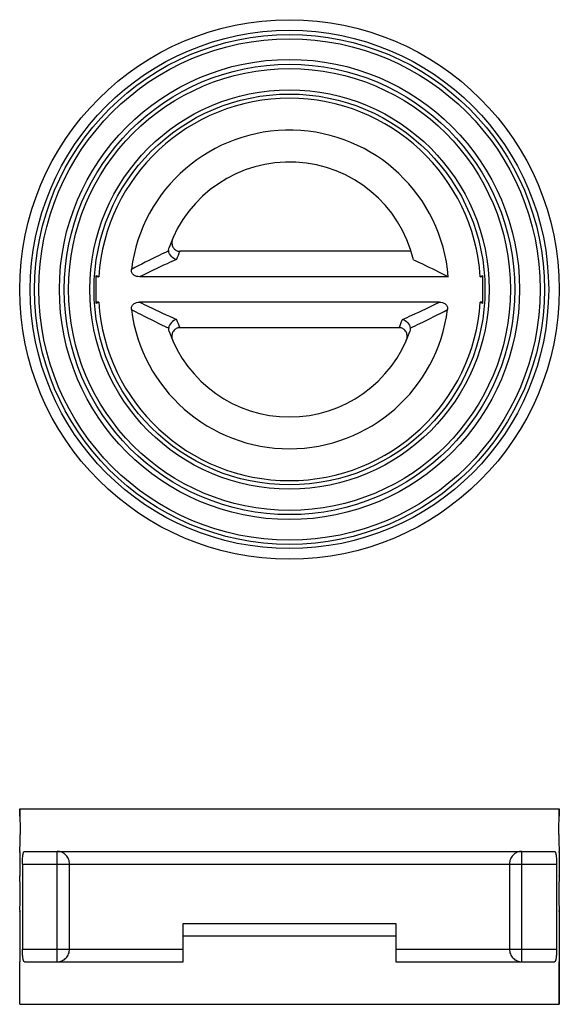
# Model space of a CAD drawing. Header units: millimetres. Extents: x -8 to 271, y 72 to 552.
# Tile 5 of 5: x 65 to 192, y 320 to 552. Entities that reach past the tile are written whole.
import ezdxf

# ---------------------------------------------------------------- set-up
doc = ezdxf.new("R2010")
doc.units = ezdxf.units.MM
doc.header["$LTSCALE"] = 30.734
doc.layers.get('0').update_dxf_attribs({"linetype": 'CONTINUOUS'})
doc.layers.add('02___PRT_ALL_AXES', color=7, linetype='CONTINUOUS')

msp = doc.modelspace()

# ---------------------------------------------------------------- linework, layer by layer
at = {"color": 7, "linetype": 'Continuous'}
for p, q in [((157.14, 497.72), (102.69, 497.72)), ((83.02, 485.41), (83.02, 492.03)), ((83.02, 492.03), (83.15, 491.96)), ((83.62, 491.72), (83.02, 491.72)), ((83.15, 491.96), (83.62, 491.72)), ((165.9, 491.72), (93.25, 491.72)), ((173.42, 491.72), (173.9, 491.96)), ((174.02, 491.72), (173.42, 491.72)), ((173.9, 491.96), (174.02, 492.03)), ((174.02, 485.41), (174.02, 492.03)), ((83.62, 485.72), (83.02, 485.72)), ((83.15, 485.47), (83.02, 485.41)), ((83.62, 485.72), (83.15, 485.47)), ((163.8, 485.72), (93.25, 485.72)), ((174.02, 485.72), (173.42, 485.72)), ((173.9, 485.47), (173.42, 485.72)), ((174.02, 485.41), (173.9, 485.47)), ((154.36, 479.72), (102.69, 479.72)), ((65.02, 364.72), (65.02, 366.47)), ((192.02, 364.72), (192.02, 366.47)), ((65.02, 356.23), (65.03, 356.26)), ((65.03, 356.23), (65.02, 356.22)), ((65.02, 356.22), (65.02, 356.23)), ((65.04, 356.44), (65.03, 356.28)), ((65.03, 356.27), (65.03, 356.29)), ((65.03, 356.28), (65.03, 356.24)), ((65.03, 356.26), (65.03, 356.27)), ((65.03, 356.24), (65.03, 356.23)), ((66.17, 356.47), (190.88, 356.47)), ((73.82, 330.47), (73.82, 356.47)), ((183.22, 330.47), (183.22, 356.47)), ((192.02, 356.28), (192.01, 356.47)), ((192.02, 356.28), (192.02, 356.24)), ((192.02, 356.26), (192.02, 356.28)), ((192.02, 356.25), (192.02, 356.26)), ((192.02, 356.24), (192.02, 356.25)), ((192.02, 356.24), (192.02, 356.22)), ((192.02, 356.22), (192.02, 356.24)), ((65.67, 353.47), (65.67, 333.47)), ((65.67, 353.47), (191.38, 353.47)), ((76.76, 333.47), (76.76, 353.47)), ((180.29, 353.47), (180.29, 333.47)), ((191.38, 353.47), (191.38, 333.47)), ((65.03, 350.69), (65.02, 350.72)), ((65.02, 350.72), (65.03, 350.69)), ((65.03, 350.62), (65.03, 350.69)), ((65.03, 350.69), (65.03, 350.62)), ((192.02, 350.69), (192.02, 350.72)), ((192.02, 350.72), (192.02, 350.69)), ((192.02, 350.62), (192.02, 350.69)), ((192.02, 350.69), (192.02, 350.62)), ((65.02, 342.23), (65.03, 342.26)), ((65.03, 342.23), (65.02, 342.22)), ((65.02, 342.22), (65.02, 342.23)), ((65.04, 342.44), (65.03, 342.28)), ((65.03, 342.27), (65.03, 342.29)), ((65.03, 342.28), (65.03, 342.24)), ((65.03, 342.26), (65.03, 342.27)), ((65.03, 342.24), (65.03, 342.23)), ((192, 342.53), (192, 342.6)), ((192.02, 342.27), (192.02, 342.29)), ((192.02, 342.28), (192.02, 342.24)), ((192.02, 342.23), (192.02, 342.27)), ((192.02, 342.24), (192.02, 342.23)), ((192.02, 342.23), (192.02, 342.22)), ((192.02, 342.22), (192.02, 342.23)), ((103.52, 330.47), (103.52, 339.47)), ((103.52, 339.47), (153.52, 339.47)), ((153.52, 339.47), (153.52, 330.47)), ((153.52, 336.47), (103.52, 336.47)), ((65.67, 333.47), (103.52, 333.47)), ((153.52, 333.47), (191.38, 333.47)), ((65.02, 320.47), (65.02, 330.47)), ((66.17, 330.47), (103.52, 330.47)), ((153.52, 330.47), (190.88, 330.47)), ((192.02, 320.47), (192.02, 330.47))]:
    msp.add_line(p, q, dxfattribs=at)
for radius in [61, 60, 59, 54.15, 53, 52, 47, 46]:
    msp.add_circle((128.52, 488.72), radius, dxfattribs=at)
for centre, radius, start, end in [((128.52, 488.72), 45, 3.8226, 176.1774), ((128.52, 488.72), 37.5, 4.5886, 172.7439), ((128.52, 488.72), 30, 13.4934, 160.7397), ((103.4, 499.73), 2.57, 156.3486, 170.2507), ((128.52, 486.93), 28, 157.3366, 161.5947), ((128.52, 488.72), 45, 183.8226, 356.1774), ((128.52, 488.72), 37.5, 187.2561, 352.7439), ((128.52, 490.51), 28, 198.4053, 202.6634), ((128.52, 490.51), 28, 337.3366, 341.5947), ((128.52, 488.72), 30, 199.2603, 340.7397), ((103.4, 477.71), 2.57, 189.22, 203.6521), ((153.65, 477.71), 2.57, 336.3479, 350.733), ((3.72, 360.47), 61.45, 356.6834, 0.0006), ((253.58, 360.47), 61.7, 180.006, 183.7231), ((-35.48, 361.22), 100.64, 357.3747, 357.5456), ((49.56, 357.96), 15.55, 354.5089, 355.0435), ((57.15, 357.23), 7.93, 354.2774, 354.4477), ((3.43, 346.46), 61.74, 0.007, 3.863), ((253.5, 346.46), 61.62, 176.1332, 179.9967), ((3.72, 346.47), 61.45, 356.6833, 0.0007), ((253.45, 346.47), 61.57, 180.0026, 183.2039), ((253.69, 346.48), 61.81, 183.2008, 183.602), ((-35.48, 347.22), 100.64, 357.3747, 357.5456), ((250.14, 346.24), 58.25, 183.6527, 183.8888)]:
    msp.add_arc(centre, radius, start, end, dxfattribs=at)
for points, knots in [([(100.09, 497.8), (100.08, 497.86), (100.07, 498.14), (100.13, 498.42), (100.2, 498.62)], [0, 0, 0, 0, 0.241261, 1, 1, 1, 1]), ([(100.87, 500.16), (100.82, 499.88), (100.82, 499.29), (101.15, 498.46), (101.81, 497.86), (102.4, 497.72), (102.69, 497.72)], [0, 0, 0, 0, 0.250572, 0.500735, 0.750396, 1, 1, 1, 1]), ([(100.09, 497.8), (99.34, 497.45), (96.39, 496.04), (93.48, 494.58), (91.32, 493.46)], [0, 0, 0, 0, 0.254524, 1, 1, 1, 1]), ([(101.96, 495.77), (101.49, 495.88), (100.62, 496.4), (100.14, 497.32), (100.09, 497.8)], [0, 0, 0, 0, 0.498621, 1, 1, 1, 1]), ([(101.96, 495.77), (101.21, 495.45), (98.28, 494.15), (95.39, 492.78), (93.25, 491.72)], [0, 0, 0, 0, 0.254334, 1, 1, 1, 1]), ([(157.7, 495.72), (158.4, 495.4), (161.15, 494.1), (163.88, 492.75), (165.9, 491.72)], [0, 0, 0, 0, 0.253435, 1, 1, 1, 1]), ([(93.25, 491.72), (93, 491.72), (92.51, 491.77), (91.93, 492.04), (91.58, 492.39), (91.33, 492.82), (91.29, 493.21), (91.32, 493.46)], [0, 0, 0, 0, 0.250293, 0.499951, 0.625444, 0.750882, 1, 1, 1, 1]), ([(91.32, 483.98), (91.29, 484.23), (91.33, 484.62), (91.58, 485.05), (91.93, 485.4), (92.51, 485.66), (93, 485.72), (93.25, 485.72)], [0, 0, 0, 0, 0.249118, 0.374556, 0.500048, 0.749707, 1, 1, 1, 1]), ([(93.25, 485.72), (93.96, 485.37), (96.83, 483.97), (99.74, 482.63), (101.96, 481.67)], [0, 0, 0, 0, 0.246111, 1, 1, 1, 1]), ([(155.09, 481.67), (155.84, 481.99), (158.77, 483.29), (161.66, 484.66), (163.8, 485.72)], [0, 0, 0, 0, 0.254334, 1, 1, 1, 1]), ([(163.8, 485.72), (164.04, 485.72), (164.54, 485.66), (165.12, 485.4), (165.47, 485.05), (165.72, 484.62), (165.75, 484.23), (165.72, 483.98)], [0, 0, 0, 0, 0.250293, 0.499952, 0.625444, 0.750882, 1, 1, 1, 1]), ([(91.32, 483.98), (92.04, 483.61), (94.94, 482.12), (97.86, 480.68), (100.09, 479.64)], [0, 0, 0, 0, 0.245921, 1, 1, 1, 1]), ([(156.96, 479.64), (157.71, 479.99), (160.65, 481.39), (163.57, 482.86), (165.72, 483.98)], [0, 0, 0, 0, 0.254524, 1, 1, 1, 1]), ([(101.96, 481.67), (101.49, 481.56), (100.62, 481.04), (100.14, 480.12), (100.09, 479.64)], [0, 0, 0, 0, 0.498621, 1, 1, 1, 1]), ([(155.09, 481.67), (155.56, 481.56), (156.43, 481.04), (156.9, 480.12), (156.96, 479.64)], [0, 0, 0, 0, 0.498621, 1, 1, 1, 1]), ([(100.2, 478.82), (100.18, 478.89), (100.1, 479.16), (100.07, 479.44), (100.09, 479.64)], [0, 0, 0, 0, 0.257085, 1, 1, 1, 1]), ([(102.69, 479.72), (102.4, 479.72), (101.82, 479.58), (101.16, 478.98), (100.82, 478.17), (100.82, 477.58), (100.86, 477.3)], [0, 0, 0, 0, 0.249604, 0.499289, 0.749461, 1, 1, 1, 1]), ([(156.19, 477.3), (156.23, 477.58), (156.23, 478.17), (155.89, 478.98), (155.23, 479.58), (154.65, 479.72), (154.36, 479.72)], [0, 0, 0, 0, 0.250556, 0.500717, 0.750384, 1, 1, 1, 1]), ([(156.96, 479.64), (156.96, 479.58), (156.97, 479.3), (156.91, 479.02), (156.84, 478.82)], [0, 0, 0, 0, 0.241261, 1, 1, 1, 1]), ([(65.02, 364.72), (65.02, 364.74), (65.04, 364.51), (65.05, 364.4), (65.07, 363.94), (65.11, 363.22), (65.16, 362.01), (65.17, 361.01), (65.17, 360.47)], [0, 0, 0, 0, 0.018971, 0.075195, 0.166733, 0.29038, 0.614921, 1, 1, 1, 1]), ([(191.88, 360.47), (191.88, 361.01), (191.89, 362.01), (191.94, 363.22), (191.98, 363.94), (192, 364.4), (192.01, 364.51), (192.02, 364.74), (192.02, 364.72)], [0, 0, 0, 0, 0.385079, 0.709619, 0.833267, 0.924805, 0.981026, 1, 1, 1, 1]), ([(65.67, 353.47), (65.67, 353.85), (65.68, 354.41), (65.73, 355.12), (65.79, 355.57), (65.86, 355.94), (65.93, 356.19), (66, 356.34), (66.06, 356.42), (66.13, 356.47), (66.17, 356.47)], [0, 0, 0, 0, 0.370433, 0.537655, 0.684414, 0.805621, 0.897887, 0.932861, 0.960737, 1, 1, 1, 1]), ([(76.76, 353.47), (76.76, 353.86), (76.6, 354.64), (75.95, 355.64), (74.98, 356.31), (74.21, 356.47), (73.82, 356.47)], [0, 0, 0, 0, 0.252739, 0.503837, 0.752689, 1, 1, 1, 1]), ([(183.22, 356.47), (182.84, 356.47), (182.07, 356.31), (181.09, 355.64), (180.44, 354.64), (180.29, 353.86), (180.29, 353.47)], [0, 0, 0, 0, 0.247311, 0.496163, 0.747261, 1, 1, 1, 1]), ([(190.88, 356.47), (190.92, 356.47), (190.99, 356.42), (191.05, 356.34), (191.12, 356.19), (191.19, 355.94), (191.26, 355.57), (191.31, 355.12), (191.37, 354.41), (191.38, 353.85), (191.38, 353.47)], [0, 0, 0, 0, 0.039263, 0.067139, 0.102113, 0.194379, 0.315586, 0.462345, 0.629567, 1, 1, 1, 1]), ([(65.05, 342.61), (65.05, 342.6), (65.05, 342.54), (65.04, 342.48), (65.04, 342.44)], [0, 0, 0, 0, 0.29173, 1, 1, 1, 1]), ([(66.17, 330.47), (66.13, 330.47), (66.06, 330.51), (66, 330.6), (65.93, 330.75), (65.86, 330.99), (65.79, 331.36), (65.73, 331.81), (65.68, 332.52), (65.67, 333.08), (65.67, 333.47)], [0, 0, 0, 0, 0.039264, 0.067139, 0.102113, 0.194379, 0.315586, 0.462345, 0.629567, 1, 1, 1, 1]), ([(73.82, 330.47), (74.21, 330.47), (74.98, 330.62), (75.95, 331.29), (76.6, 332.29), (76.76, 333.08), (76.76, 333.47)], [0, 0, 0, 0, 0.247311, 0.496163, 0.747261, 1, 1, 1, 1]), ([(180.29, 333.47), (180.29, 333.08), (180.44, 332.29), (181.09, 331.29), (182.07, 330.62), (182.84, 330.47), (183.22, 330.47)], [0, 0, 0, 0, 0.252739, 0.503837, 0.752689, 1, 1, 1, 1]), ([(191.38, 333.47), (191.38, 333.08), (191.37, 332.52), (191.31, 331.81), (191.26, 331.36), (191.19, 330.99), (191.12, 330.75), (191.05, 330.6), (190.99, 330.51), (190.92, 330.47), (190.88, 330.47)], [0, 0, 0, 0, 0.370433, 0.537655, 0.684414, 0.805621, 0.897887, 0.932861, 0.960736, 1, 1, 1, 1])]:
    msp.add_open_spline(points, degree=3, knots=knots, dxfattribs=at)
at = {"layer": '02___PRT_ALL_AXES', "color": 7, "linetype": 'Continuous'}
for p, q in [((65.02, 366.47), (65.02, 364.72)), ((65.02, 366.47), (192.02, 366.47)), ((192.02, 366.47), (192.02, 364.72)), ((65.02, 356.22), (65.02, 350.72)), ((192.02, 356.24), (192.02, 350.72)), ((65.02, 342.22), (65.02, 330.47)), ((192.02, 342.22), (192.02, 320.47)), ((65.02, 320.47), (192.02, 320.47))]:
    msp.add_line(p, q, dxfattribs=at)
msp.add_circle((128.52, 488.72), 63.5, dxfattribs=at)

doc.saveas('drawing.dxf')
